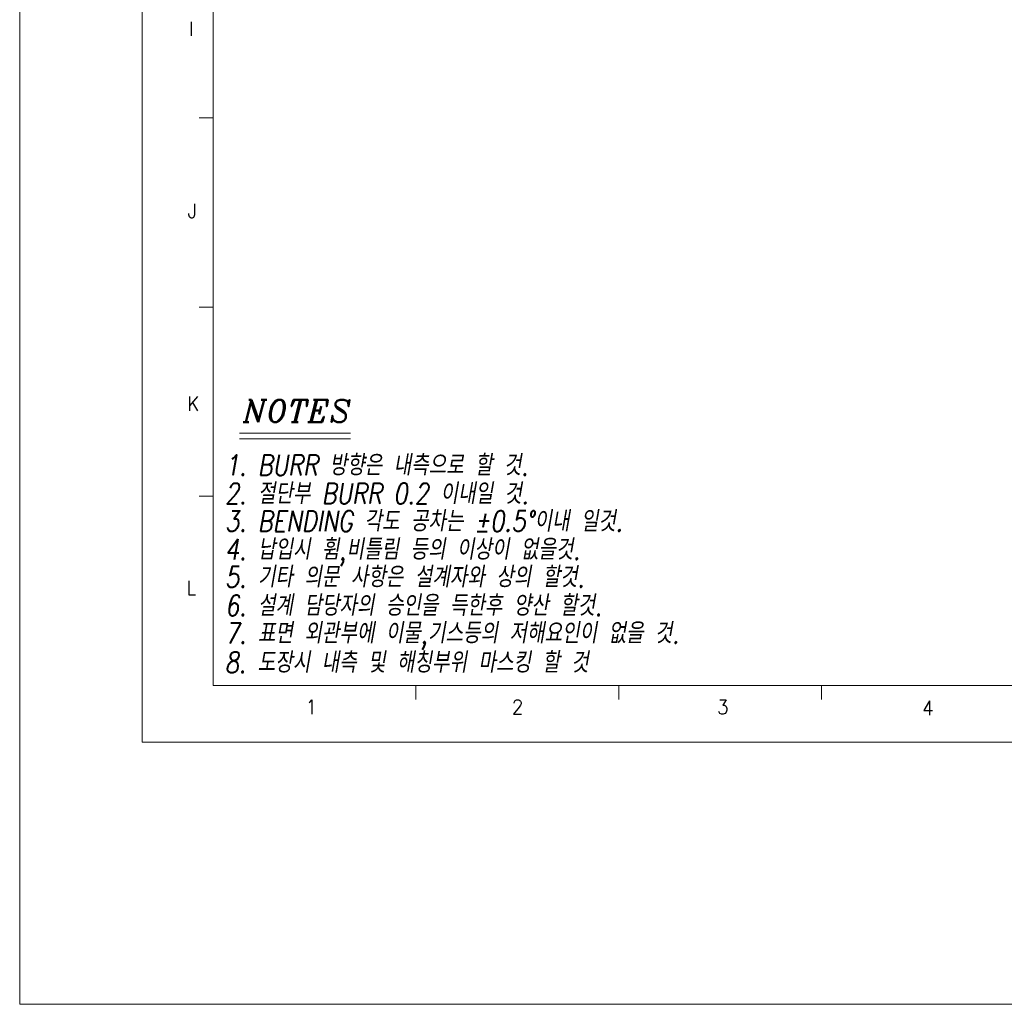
# Model space of a CAD drawing. Header units: millimetres. Extents: x 4065 to 8083, y -652 to 5416.
# Tile 91 of 256: x 4065 to 4704, y 2120 to 2760. Entities that reach past the tile are written whole.
import ezdxf
from ezdxf.enums import TextEntityAlignment as Align

# ---------------------------------------------------------------- set-up
doc = ezdxf.new("R2010")
doc.units = ezdxf.units.MM
doc.header["$LTSCALE"] = 0.8
doc.layers.get('0').update_dxf_attribs({"linetype": 'CONTINUOUS', "lineweight": 0})
doc.layers.add('2', color=3, linetype='CONTINUOUS', lineweight=0)
doc.styles.add('A', font='ITALIC', dxfattribs={"height": 3})
doc.styles.add('linetech', font='romans.shx', dxfattribs={"width": 0.8, "oblique": 10, "bigfont": 'whgtxt.shx'})
doc.styles.get("Standard").update_dxf_attribs({"font": 'romans.shx', "width": 0.8, "oblique": 5, "bigfont": 'whgtxt.shx'})

msp = doc.modelspace()

# ---------------------------------------------------------------- linework, layer by layer
for p, q in [((4144.145, 3838.436), (4144.145, 2290.727)), ((4190.153, 2327.533), (4190.153, 3801.629)), ((4180.951, 2696.057), (4190.153, 2696.057)), ((4180.951, 2573.216), (4190.153, 2573.216)), ((4180.951, 2450.374), (4190.153, 2450.374)), ((4190.153, 2327.533), (6295.479, 2327.533)), ((4321.736, 2318.331), (4321.736, 2327.533)), ((4453.319, 2318.331), (4453.319, 2327.533)), ((4584.902, 2318.331), (4584.902, 2327.533)), ((4144.145, 2290.727), (6332.286, 2290.727))]:
    msp.add_line(p, q)
at = {"layer": '2'}
for p, q in [((4207.107, 2491.354), (4279.186, 2491.354)), ((4207.107, 2487.754), (4279.186, 2487.754))]:
    msp.add_line(p, q, dxfattribs=at)
msp.add_lwpolyline([(4064.566, 3966.878), (6425.81, 3966.878), (6425.81, 2120.48), (4064.566, 2120.48)], close=True, dxfattribs=at)

# ---------------------------------------------------------------- texts
at = {"width": 0.933333}
for s, p in [('I', (4175.881, 2753.949)), ('J', (4176.553, 2635.613)), ('K', (4177.225, 2510.553)), ('L', (4175.881, 2390.873)), ('1', (4253.875, 2313.551)), ('2', (4387.675, 2313.551)), ('3', (4520.803, 2313.551)), ('4', (4653.931, 2312.879))]:
    msp.add_text(s, height=9.202, dxfattribs=at).set_placement(p, align=Align.MIDDLE_CENTER)
at = {"layer": '2', "style": 'A'}
msp.add_text('NOTES', height=14.4, dxfattribs=at).set_placement((4209.537, 2498.565))
at = {"layer": '2', "color": 3, "lineweight": 0, "style": 'linetech', "oblique": 10, "width": 0.8}
for s, p in [('1. BURR 방향은 내측으로 할 것.', (4197.759, 2463.877)), ('2. 절단부 BURR 0.2 이내일 것.', (4197.759, 2445.362)), ('3. BENDING 각도 공차는 %%p0.5%%D이내 일것.', (4197.759, 2427.463)), ('4. 납입시 휨,비틀림 등의 이상이 없을것.', (4197.759, 2409.134)), ('5. 기타 의문 사항은 설계자와 상의 할것.', (4197.759, 2391.236)), ('6. 설계 담당자의 승인을 득한후 양산 할것.', (4197.759, 2372.721)), ('7. 표면 외관부에 이물,기스등의 저해요인이 없을 것.', (4197.759, 2354.822)), ('8. 도장시 내측 및 해칭부위 마스킹 할 것', (4197.594, 2335.777))]:
    msp.add_text(s, height=13.44, dxfattribs=at).set_placement(p)

doc.saveas('drawing.dxf')
